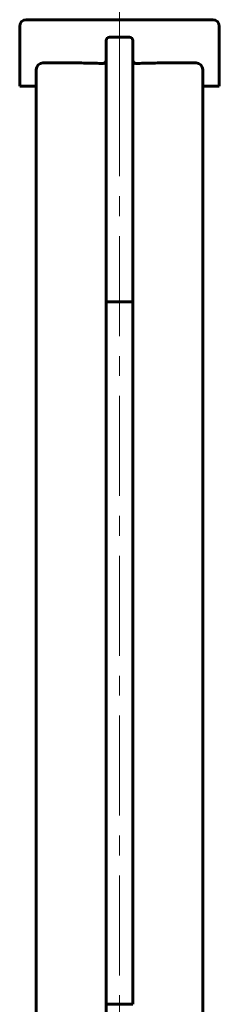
# Model space of a CAD drawing. Header units: millimetres. Extents: x 0 to 594, y 0 to 420.
# Tile 14 of 16: x 421 to 436, y 264 to 338. Entities that reach past the tile are written whole.
import ezdxf

# ---------------------------------------------------------------- set-up
doc = ezdxf.new("R2010")
doc.units = ezdxf.units.MM
doc.linetypes.add('K5LT_AXLED', pattern=[12, 7.5, -1.5, 1.5, -1.5])
doc.linetypes.add('K5LT_BASIC', pattern=[0])
doc.layers.add('Системный слой (1)', color=7, linetype='Continuous', true_color=0x6c6c6c)

msp = doc.modelspace()

# ---------------------------------------------------------------- linework, layer by layer
at = {"layer": 'Системный слой (1)', "color": 30, "linetype": 'K5LT_AXLED', "lineweight": 18, "true_color": 0xff8000}
for p, q in [((428.4977, 345.908), (428.4977, 221.783)), ((428.4977, 340.908), (428.4977, 331.158))]:
    msp.add_line(p, q, dxfattribs=at)
at = {"layer": 'Системный слой (1)', "color": 143, "linetype": 'K5LT_BASIC', "lineweight": 60, "true_color": 0x33acca}
for p, q in [((435.4977, 338.158), (421.4977, 338.158)), ((420.9977, 333.158), (420.9977, 337.658)), ((435.9977, 333.158), (435.9977, 337.658)), ((427.4977, 336.597), (427.4977, 331.847)), ((427.7477, 336.847), (429.2477, 336.847)), ((429.4977, 331.847), (429.4977, 336.597)), ((422.7477, 334.908), (425.4935, 334.908)), ((431.5019, 334.908), (434.2477, 334.908)), ((422.2477, 334.408), (422.2477, 331.158)), ((434.7477, 331.158), (434.7477, 334.408)), ((422.2477, 333.158), (420.9977, 333.158)), ((435.9977, 333.158), (434.7477, 333.158)), ((427.4977, 331.847), (427.4977, 331.3232)), ((427.4977, 331.3232), (427.4977, 330.9334)), ((429.4977, 331.3232), (429.4977, 331.847)), ((429.4977, 330.9334), (429.4977, 331.3232)), ((422.2477, 331.158), (422.2477, 259.033)), ((427.4977, 330.9334), (427.4977, 316.984)), ((429.4977, 316.984), (429.4977, 330.9334)), ((434.7477, 331.158), (434.7477, 259.033)), ((427.7477, 316.984), (427.4977, 316.984)), ((427.4977, 316.984), (427.4977, 264.234)), ((429.2477, 316.984), (427.7477, 316.984)), ((429.4977, 316.984), (429.2477, 316.984)), ((429.4977, 316.984), (429.4977, 264.234)), ((427.4977, 264.234), (427.4977, 255.908)), ((427.4977, 264.234), (427.7477, 264.234)), ((427.7477, 264.234), (429.2477, 264.234)), ((429.4977, 264.234), (429.2477, 264.234))]:
    msp.add_line(p, q, dxfattribs=at)
for centre, radius, start, end in [((421.4977, 337.658), 0.5, 90, 180), ((435.4977, 337.658), 0.5, 0, 90), ((427.7477, 336.597), 0.25, 90, 180), ((429.2477, 336.597), 0.25, 0, 90), ((422.7477, 334.408), 0.5, 90, 180), ((434.2477, 334.408), 0.5, 0, 90)]:
    msp.add_arc(centre, radius, start, end, dxfattribs=at)
for points, knots in [([(427.2477, 334.8713), (426.8705, 334.8803), (426.493, 334.8921), (425.9109, 334.9047), (425.6996, 334.908), (425.4935, 334.908)], [4.69875673, 4.69875673, 4.69875673, 4.69875673, 5.13321202, 5.13321202, 5.38708666, 5.38708666, 5.38708666, 5.38708666]), ([(427.2477, 334.8713), (427.2782, 334.8706), (427.3086, 334.8755), (427.3672, 334.8969), (427.3945, 334.9136), (427.4413, 334.9565), (427.4602, 334.9823), (427.4874, 335.0401), (427.4954, 335.0716), (427.4975, 335.1087), (427.4977, 335.1135), (427.4977, 335.1184)], [0.31914275, 0.31914275, 0.31914275, 0.31914275, 0.35635269, 0.35635269, 0.39481362, 0.39481362, 0.43299372, 0.43299372, 0.47168119, 0.47168119, 0.47755824, 0.47755824, 0.47755824, 0.47755824]), ([(429.4977, 335.1184), (429.4977, 335.1178), (429.4977, 335.1171), (429.4979, 335.0836), (429.5045, 335.0512), (429.5296, 334.9914), (429.5476, 334.9645), (429.5927, 334.9196), (429.6192, 334.9019), (429.6777, 334.8776), (429.7091, 334.8714), (429.7431, 334.8712), (429.7454, 334.8713), (429.7477, 334.8713)], [0.16017648, 0.16017648, 0.16017648, 0.16017648, 0.16098555, 0.16098555, 0.20034912, 0.20034912, 0.23894628, 0.23894628, 0.27715308, 0.27715308, 0.31576368, 0.31576368, 0.31855144, 0.31855144, 0.31855144, 0.31855144]), ([(431.5019, 334.908), (431.2958, 334.908), (431.0844, 334.9047), (430.5024, 334.8921), (430.1249, 334.8803), (429.7477, 334.8713)], [3.03718773, 3.03718773, 3.03718773, 3.03718773, 3.29106237, 3.29106237, 3.72551766, 3.72551766, 3.72551766, 3.72551766])]:
    msp.add_open_spline(points, degree=3, knots=knots, dxfattribs=at)

doc.saveas('drawing.dxf')
